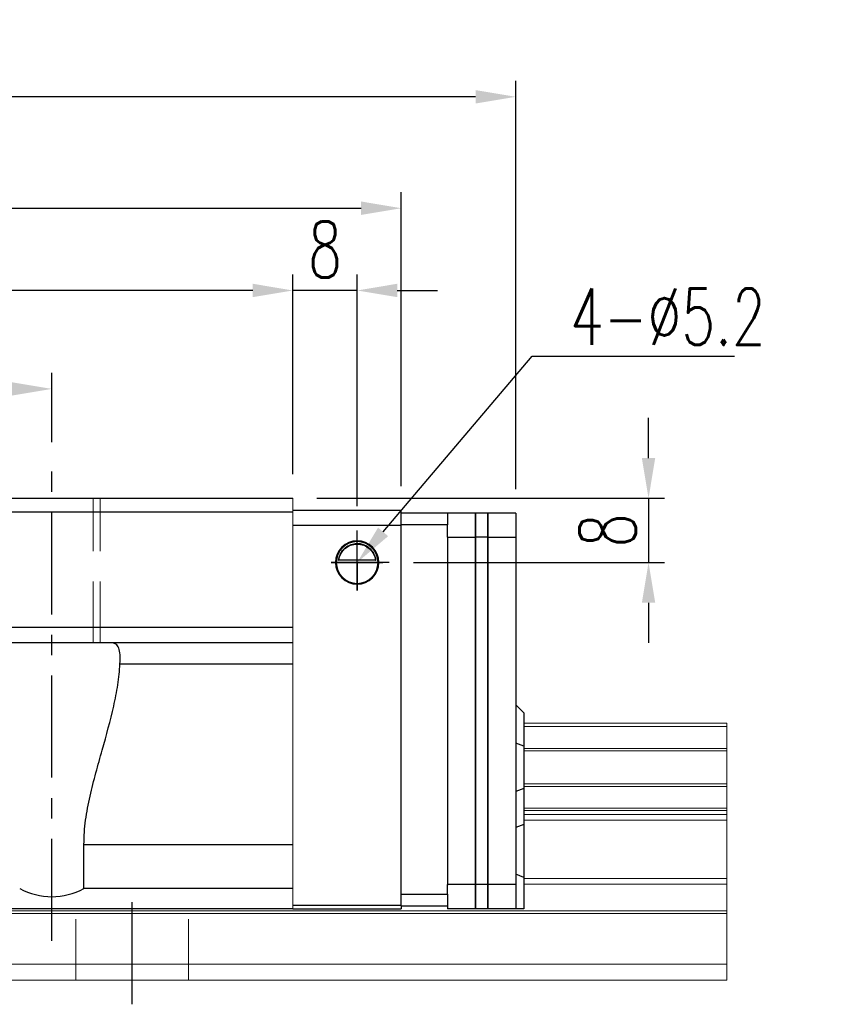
# Model space of a CAD drawing. Header units: millimetres. Extents: x 740 to 1274, y 165 to 336.
# Tile 54 of 54: x 1173 to 1274, y 190 to 312. Entities that reach past the tile are written whole.
import ezdxf
from ezdxf import colors
from ezdxf.entities.mleader import LeaderData, LeaderLine
from ezdxf.math import Vec2, Vec3

# ---------------------------------------------------------------- set-up
doc = ezdxf.new("R2010")
doc.units = ezdxf.units.MM
doc.header["$LTSCALE"] = 2
doc.header["$PDSIZE"] = -1
for name, pattern in [('CENTER', [10.16, 6.35, -1.27, 1.27, -1.27]), ('DASHED', [0.75, 0.5, -0.25]), ('HIDDEN', [1.905, 1.27, -0.635])]:
    doc.linetypes.add(name, pattern=pattern)
for name, color, linetype in [('2', 7, 'Continuous'), ('CL', 1, 'CENTER'), ('DIM', 4, 'Continuous'), ('HID', 2, 'DASHED'), ('OUT', 3, 'Continuous')]:
    doc.layers.add(name, color=color, linetype=linetype)
doc.styles.add('DIM-7', font='SIMPLEX.shx', dxfattribs={"width": 0.7, "bigfont": 'chineset.shx'})
doc.dimstyles.new('CNS', dxfattribs={"dimtxt": 3.5, "dimasz": 2.5, "dimexe": 1, "dimexo": 1.5, "dimgap": 0.09, "dimtad": 0, "dimdsep": 46, "dimtxsty": 'DIM-7', "dimcen": 0.09, "dimclrd": 1, "dimclre": 1, "dimclrt": 4, "dimadec": 0, "dimazin": 0, "dimtfac": 1, "dimtix": 1, "dimtmove": 2, "dimatfit": 3, "dimfxl": 1, "dimtvp": 0.971429, "dimtolj": 1, "dimarcsym": 0})

# ---------------------------------------------------------------- blocks, each defined once
blk = doc.blocks.new('*D17')
at = {"color": 7, "lineweight": -2, "transparency": 16777216}
for p, q in [((1207.14, 255.53), (1207.14, 280.4)), ((1215.14, 251.53), (1215.14, 280.4)), ((1202.14, 278.4), (1197.14, 278.4)), ((1215.14, 278.4), (1207.14, 278.4)), ((1220.14, 278.4), (1225.14, 278.4))]:
    blk.add_line(p, q, dxfattribs=at)
at = {"color": 7, "transparency": 16777216}
for points in [[(1202.14, 279.24), (1202.14, 277.57), (1207.14, 278.4)], [(1220.14, 279.24), (1220.14, 277.57), (1215.14, 278.4)]]:
    blk.add_solid(points, dxfattribs=at)
at = {"layer": 'DEFPOINTS', "color": 0, "transparency": 16777216}
for p in [(1207.14, 278.4), (1207.14, 252.53), (1215.14, 248.53)]:
    blk.add_point(p, dxfattribs=at)
at = {"color": 7, "transparency": 16777216, "insert": (1211.14, 283.5), "char_height": 7, "attachment_point": 5, "style": 'DIM-7'}
blk.add_mtext('\\A1;8', dxfattribs=at)
blk = doc.blocks.new('*D18')
at = {"color": 7, "lineweight": -2, "transparency": 16777216}
for p, q in [((1097.14, 259.53), (1097.14, 268.15)), ((1177.14, 259.53), (1177.14, 268.15)), ((1172.14, 266.15), (1102.14, 266.15))]:
    blk.add_line(p, q, dxfattribs=at)
at = {"color": 7, "transparency": 16777216}
for points in [[(1102.14, 266.98), (1102.14, 265.31), (1097.14, 266.15)], [(1172.14, 266.98), (1172.14, 265.31), (1177.14, 266.15)]]:
    blk.add_solid(points, dxfattribs=at)
at = {"layer": 'DEFPOINTS', "color": 0, "transparency": 16777216}
for p in [(1097.14, 266.15), (1097.14, 256.53), (1177.14, 256.53)]:
    blk.add_point(p, dxfattribs=at)
at = {"color": 7, "transparency": 16777216, "insert": (1137.14, 271.25), "char_height": 7, "attachment_point": 5, "style": 'DIM-7'}
blk.add_mtext('\\A1;80', dxfattribs=at)
blk = doc.blocks.new('*D19')
at = {"color": 7, "lineweight": -2, "transparency": 16777216}
for p, q in [((1067.14, 255.53), (1067.14, 280.4)), ((1207.14, 255.53), (1207.14, 280.4)), ((1202.14, 278.4), (1072.14, 278.4))]:
    blk.add_line(p, q, dxfattribs=at)
at = {"color": 7, "transparency": 16777216}
for points in [[(1072.14, 279.24), (1072.14, 277.57), (1067.14, 278.4)], [(1202.14, 279.24), (1202.14, 277.57), (1207.14, 278.4)]]:
    blk.add_solid(points, dxfattribs=at)
at = {"layer": 'DEFPOINTS', "color": 0, "transparency": 16777216}
for p in [(1067.14, 278.4), (1067.14, 252.53), (1207.14, 252.53)]:
    blk.add_point(p, dxfattribs=at)
at = {"color": 7, "transparency": 16777216, "insert": (1137.14, 283.5), "char_height": 7, "attachment_point": 5, "style": 'DIM-7'}
blk.add_mtext('\\A1;140', dxfattribs=at)
blk = doc.blocks.new('*D6')
at = {"color": 7, "lineweight": -2, "transparency": 16777216}
for p, q in [((1039.39, 253.68), (1039.39, 304.51)), ((1234.89, 253.68), (1234.89, 304.51)), ((1229.89, 302.51), (1044.39, 302.51))]:
    blk.add_line(p, q, dxfattribs=at)
at = {"color": 7, "transparency": 16777216}
for points in [[(1044.39, 303.35), (1044.39, 301.68), (1039.39, 302.51)], [(1229.89, 303.35), (1229.89, 301.68), (1234.89, 302.51)]]:
    blk.add_solid(points, dxfattribs=at)
at = {"layer": 'DEFPOINTS', "color": 0, "transparency": 16777216}
for p in [(1039.39, 302.51), (1039.39, 250.68), (1234.89, 250.68)]:
    blk.add_point(p, dxfattribs=at)
at = {"color": 7, "transparency": 16777216, "insert": (1137.14, 307.61), "char_height": 7, "attachment_point": 5, "style": 'DIM-7'}
blk.add_mtext('\\A1;195.5', dxfattribs=at)
blk = doc.blocks.new('*D20')
at = {"color": 7, "lineweight": -2, "transparency": 16777216}
for p, q in [((1251.41, 257.53), (1251.41, 262.53)), ((1210.14, 252.53), (1253.41, 252.53)), ((1251.41, 252.53), (1251.41, 244.53)), ((1222.14, 244.53), (1253.41, 244.53)), ((1251.41, 239.53), (1251.41, 234.53))]:
    blk.add_line(p, q, dxfattribs=at)
at = {"color": 7, "transparency": 16777216}
for points in [[(1250.58, 257.53), (1252.24, 257.53), (1251.41, 252.53)], [(1250.58, 239.53), (1252.24, 239.53), (1251.41, 244.53)]]:
    blk.add_solid(points, dxfattribs=at)
at = {"layer": 'DEFPOINTS', "color": 0, "transparency": 16777216}
for p in [(1207.14, 252.53), (1219.14, 244.53), (1251.41, 244.53)]:
    blk.add_point(p, dxfattribs=at)
at = {"color": 7, "transparency": 16777216, "insert": (1246.31, 248.53), "char_height": 7, "attachment_point": 5, "rotation": 90, "style": 'DIM-7'}
blk.add_mtext('\\A1;8', dxfattribs=at)
blk = doc.blocks.new('*D22')
at = {"layer": 'DEFPOINTS', "color": 0, "transparency": 16777216}
for p in [(1220.64, 288.64), (1053.64, 251.03), (1220.64, 251.03)]:
    blk.add_point(p, dxfattribs=at)
at = {"layer": 'DIM', "color": 7, "lineweight": -2, "transparency": 16777216}
for p, q in [((1053.64, 254.03), (1053.64, 290.64)), ((1220.64, 254.03), (1220.64, 290.64)), ((1058.64, 288.64), (1215.64, 288.64))]:
    blk.add_line(p, q, dxfattribs=at)
at = {"layer": 'DIM', "color": 7, "transparency": 16777216}
for points in [[(1058.64, 289.48), (1058.64, 287.81), (1053.64, 288.64)], [(1215.64, 289.48), (1215.64, 287.81), (1220.64, 288.64)]]:
    blk.add_solid(points, dxfattribs=at)
at = {"layer": 'DIM', "color": 7, "transparency": 16777216, "insert": (1137.14, 293.74), "char_height": 7, "attachment_point": 5, "style": 'DIM-7'}
blk.add_mtext('\\A1;167', dxfattribs=at)

msp = doc.modelspace()

# ---------------------------------------------------------------- linework, layer by layer
at = {"layer": '2', "color": 0, "linetype": 'Continuous'}
for p, q in [((1207.141, 251.033), (1220.641, 251.033)), ((1220.641, 249.133), (1220.641, 251.033)), ((1220.641, 250.733), (1226.391, 250.733)), ((1226.391, 250.733), (1226.391, 249.233)), ((1229.891, 250.683), (1226.391, 250.683)), ((1231.391, 250.683), (1229.891, 250.683)), ((1229.891, 247.683), (1229.891, 250.683)), ((1229.891, 250.683), (1229.891, 247.683)), ((1231.391, 247.683), (1231.391, 250.683)), ((1231.391, 250.683), (1231.391, 247.683)), ((1234.891, 250.683), (1231.391, 250.683)), ((1234.891, 250.683), (1234.891, 247.683)), ((1220.641, 249.133), (1207.141, 249.133)), ((1226.391, 249.233), (1220.641, 249.233)), ((1220.641, 201.833), (1220.641, 249.133)), ((1226.391, 247.682), (1226.391, 249.233)), ((1226.391, 247.733), (1226.391, 247.683)), ((1226.391, 247.683), (1226.391, 204.433)), ((1226.391, 247.683), (1229.891, 247.683)), ((1231.391, 247.683), (1229.891, 247.683)), ((1229.891, 204.433), (1229.891, 247.683)), ((1229.891, 247.683), (1229.891, 204.433)), ((1231.391, 204.433), (1231.391, 247.683)), ((1231.391, 247.683), (1231.391, 204.433)), ((1231.391, 247.683), (1234.891, 247.683)), ((1234.891, 247.683), (1234.891, 204.433)), ((1212.541, 244.533), (1217.741, 244.533)), ((1217.45, 244.807), (1212.832, 244.807)), ((1217.421, 244.833), (1212.861, 244.833)), ((1235.891, 225.833), (1234.891, 226.833)), ((1235.891, 225.833), (1235.891, 221.685)), ((1235.891, 221.685), (1234.891, 222.049)), ((1235.891, 221.685), (1235.891, 216.38)), ((1235.891, 216.38), (1234.891, 216.016)), ((1235.891, 216.38), (1235.891, 211.911)), ((1235.891, 211.911), (1234.891, 211.547)), ((1235.891, 211.911), (1235.891, 205.321)), ((1235.891, 205.321), (1234.891, 205.735)), ((1235.891, 205.321), (1235.891, 201.433)), ((1226.391, 203.233), (1226.391, 204.433)), ((1226.391, 204.433), (1226.391, 204.383)), ((1229.891, 204.433), (1226.391, 204.433)), ((1231.391, 204.433), (1229.891, 204.433)), ((1229.891, 201.433), (1229.891, 204.433)), ((1229.891, 204.433), (1229.891, 201.433)), ((1231.391, 201.433), (1231.391, 204.433)), ((1234.891, 204.433), (1231.391, 204.433)), ((1231.391, 204.433), (1231.391, 201.433)), ((1234.891, 204.433), (1234.891, 201.433)), ((1220.641, 203.233), (1226.391, 203.233)), ((1226.391, 203.233), (1226.391, 201.733)), ((1220.641, 201.833), (1207.141, 201.833)), ((1207.141, 201.433), (1220.641, 201.433)), ((1220.641, 201.833), (1220.641, 201.433)), ((1226.391, 201.733), (1220.641, 201.733)), ((1226.391, 201.733), (1226.391, 201.433)), ((1229.891, 201.433), (1226.391, 201.433)), ((1231.391, 201.433), (1229.891, 201.433)), ((1234.891, 201.433), (1231.391, 201.433)), ((1235.891, 201.433), (1234.891, 201.433))]:
    msp.add_line(p, q, dxfattribs=at)
for radius, start, end in [(2.7, 90, 270), (2.6, 90, 270), (2.7, 270, 90), (2.6, 270, 90)]:
    msp.add_arc((1215.141, 244.533), radius, start, end, dxfattribs=at)
at = {"layer": '2', "color": 0, "linetype": 'Continuous', "extrusion": (0, 0, -1)}
for start, end in [(7.49472, 90), (90, 172.50528)]:
    msp.add_arc((-1215.141, 244.533), 2.3, start, end, dxfattribs=at)
at = {"layer": '2', "color": 0, "linetype": 'Continuous'}
for points, knots in [([(1212.832, 244.807), (1212.859, 245.04), (1212.921, 245.267), (1213.093, 245.672), (1213.204, 245.857), (1213.52, 246.258), (1213.748, 246.453), (1214.167, 246.697), (1214.349, 246.776), (1214.662, 246.863), (1214.784, 246.887), (1214.986, 246.908), (1215.064, 246.912), (1215.141, 246.912)], [0, 0, 0, 0, 0.187135, 0.187135, 0.3722972, 0.3722972, 0.651232, 0.651232, 0.8354912, 0.8354912, 0.9393137, 0.9393137, 1, 1, 1, 1]), ([(1215.141, 246.912), (1215.267, 246.912), (1215.394, 246.901), (1215.69, 246.851), (1215.853, 246.801), (1216.292, 246.618), (1216.548, 246.445), (1216.94, 246.052), (1217.092, 245.845), (1217.303, 245.425), (1217.377, 245.218), (1217.432, 244.937), (1217.442, 244.873), (1217.45, 244.807)], [0, 0, 0, 0, 0.0998047, 0.0998047, 0.2515472, 0.2515472, 0.5439535, 0.5439535, 0.7699851, 0.7699851, 0.9482847, 0.9482847, 1, 1, 1, 1])]:
    msp.add_open_spline(points, degree=3, knots=knots, dxfattribs=at)
for points in [[(1212.832, 244.807), (1212.842, 244.816), (1212.851, 244.824), (1212.861, 244.833)], [(1217.421, 244.833), (1217.431, 244.824), (1217.44, 244.816), (1217.45, 244.807)]]:
    msp.add_open_spline(points, degree=3, dxfattribs=at)
at = {"layer": 'CL', "color": 0}
for p, q in [((1177.141, 197.433), (1177.141, 256.533)), ((1187.141, 189.533), (1187.141, 204.433))]:
    msp.add_line(p, q, dxfattribs=at)
at = {"layer": 'DIM', "color": 0}
for p, q in [((1215.141, 241.055), (1215.141, 248.533)), ((1219.141, 244.533), (1211.924, 244.533)), ((1211.924, 244.533), (1215.141, 244.533)), ((1215.141, 244.533), (1218.352, 244.533)), ((1215.141, 244.533), (1215.141, 241.055))]:
    msp.add_line(p, q, dxfattribs=at)
at = {"layer": 'HID', "color": 7, "linetype": 'HIDDEN', "lineweight": 0, "ltscale": 3}
for p, q in [((1182.291, 234.533), (1182.291, 252.533)), ((1183.141, 234.533), (1183.141, 252.533))]:
    msp.add_line(p, q, dxfattribs=at)
at = {"layer": 'HID', "color": 0, "linetype": 'HIDDEN', "lineweight": 0, "ltscale": 3}
for p, q in [((1180.141, 192.533), (1180.141, 201.433)), ((1194.141, 192.533), (1194.141, 201.433))]:
    msp.add_line(p, q, dxfattribs=at)
at = {"layer": 'OUT', "color": 7}
for p, q in [((1067.141, 252.533), (1207.141, 252.533)), ((1207.141, 250.783), (1067.141, 250.783)), ((1207.141, 236.433), (1067.141, 236.433)), ((1207.141, 234.533), (1067.141, 234.533)), ((1185.62, 231.903), (1207.141, 231.903)), ((1181.141, 203.933), (1181.141, 209.433)), ((1181.141, 209.433), (1207.141, 209.433)), ((1207.141, 203.933), (1181.141, 203.933)), ((1207.141, 201.433), (1067.141, 201.433))]:
    msp.add_line(p, q, dxfattribs=at)
at = {"layer": 'OUT', "color": 7, "linetype": 'Continuous', "lineweight": 15}
msp.add_line((1207.141, 252.533), (1207.141, 201.433), dxfattribs=at)
at = {"layer": 'OUT', "color": 0, "linetype": 'Continuous', "lineweight": 15}
for p, q in [((1235.891, 224.533), (1261.141, 224.533)), ((1261.141, 224.108), (1261.141, 224.533)), ((1235.891, 224.108), (1261.141, 224.108)), ((1261.141, 221.396), (1261.141, 224.108)), ((1235.891, 221.396), (1261.141, 221.396)), ((1235.891, 221.102), (1261.141, 221.102)), ((1261.141, 221.102), (1261.141, 221.396)), ((1261.141, 216.963), (1261.141, 221.102)), ((1235.891, 216.963), (1261.141, 216.963)), ((1235.891, 216.669), (1261.141, 216.669)), ((1261.141, 216.669), (1261.141, 216.963)), ((1261.141, 213.957), (1261.141, 216.669)), ((1235.891, 213.957), (1261.141, 213.957)), ((1235.891, 213.679), (1261.141, 213.679)), ((1261.141, 213.679), (1261.141, 213.957)), ((1261.141, 213.178), (1261.141, 213.679)), ((1235.891, 213.178), (1261.141, 213.178)), ((1235.891, 212.471), (1261.141, 212.471)), ((1261.141, 212.471), (1261.141, 213.178)), ((1261.141, 205.197), (1261.141, 212.471)), ((1235.891, 205.197), (1261.141, 205.197)), ((1261.141, 204.49), (1261.141, 205.197)), ((1235.891, 204.49), (1261.141, 204.49)), ((1261.141, 201.179), (1261.141, 204.49)), ((1010.883, 201.179), (1261.141, 201.179)), ((1261.141, 200.826), (1261.141, 201.179)), ((1011.104, 200.826), (1261.141, 200.826)), ((1261.141, 194.533), (1261.141, 200.826)), ((1012.744, 194.533), (1261.141, 194.533)), ((1261.141, 192.533), (1261.141, 194.533)), ((957.141, 192.533), (1261.141, 192.533))]:
    msp.add_line(p, q, dxfattribs=at)
at = {"layer": 'OUT', "color": 7}
msp.add_arc((1177.141, 211.433), 8.5, 241.92751, 298.07249, dxfattribs=at)
for points, knots in [([(1185.62, 231.903), (1185.64, 232.32), (1185.65, 232.698), (1185.613, 233.372), (1185.568, 233.651), (1185.437, 233.99), (1185.382, 234.09), (1185.251, 234.257), (1185.175, 234.324), (1184.913, 234.484), (1184.69, 234.533), (1184.431, 234.533)], [0, 0, 0, 0, 0.25, 0.25, 0.5, 0.5, 0.625, 0.625, 0.75, 0.75, 1, 1, 1, 1]), ([(1181.141, 209.433), (1181.141, 210.458), (1181.217, 211.47), (1181.484, 213.47), (1181.674, 214.459), (1182.005, 215.931), (1182.124, 216.42), (1182.37, 217.391), (1182.497, 217.872), (1182.885, 219.305), (1183.151, 220.246), (1183.936, 223.037), (1184.438, 224.855), (1185.037, 227.539), (1185.212, 228.427), (1185.484, 230.191), (1185.58, 231.055), (1185.62, 231.903)], [0, 0, 0, 0, 0.125, 0.125, 0.25, 0.25, 0.3125, 0.3125, 0.375, 0.375, 0.5, 0.5, 0.75, 0.75, 0.875, 0.875, 1, 1, 1, 1])]:
    msp.add_open_spline(points, degree=3, knots=knots, dxfattribs=at)

# ---------------------------------------------------------------- dimensions: what is measured, and where the dimension line sits
at = {"color": 0}
for base, p1, p2, picture, middle in [((1039.391, 302.514), (1234.891, 250.683), (1039.391, 250.683), '*D6', (1137.141, 307.614)), ((1067.141, 278.403), (1207.141, 252.533), (1067.141, 252.533), '*D19', (1137.141, 283.503)), ((1207.141, 278.403), (1215.141, 248.533), (1207.141, 252.533), '*D17', (1211.141, 283.503)), ((1097.141, 266.147), (1177.141, 256.533), (1097.141, 256.533), '*D18', (1137.141, 271.247))]:
    dim = msp.add_linear_dim(base=base, p1=p1, p2=p2, dimstyle='CNS', override={"dimscale": 2, "dimgap": 0.8, "dimtad": 1, "dimclrd": 7, "dimclre": 7, "dimclrt": 7, "dimtmove": 1}, dxfattribs=at)
    dim.commit()
    dim.dimension.update_dxf_attribs({"geometry": picture, "text_midpoint": middle})
dim = msp.add_linear_dim(base=(1251.41, 244.533), p1=(1207.141, 252.533), p2=(1219.141, 244.533), angle=90, dimstyle='CNS', override={"dimscale": 2, "dimgap": 0.8, "dimtad": 1, "dimclrd": 7, "dimclre": 7, "dimclrt": 7, "dimtmove": 1}, dxfattribs=at)
dim.commit()
dim.dimension.update_dxf_attribs({"geometry": '*D20', "text_midpoint": (1246.31, 248.533)})
at = {"layer": 'DIM', "color": 0}
dim = msp.add_linear_dim(base=(1220.641, 288.642), p1=(1053.641, 251.033), p2=(1220.641, 251.033), dimstyle='CNS', override={"dimscale": 2, "dimgap": 0.8, "dimtad": 1, "dimclrd": 7, "dimclre": 7, "dimclrt": 7, "dimtmove": 1}, dxfattribs=at)
dim.commit()
dim.dimension.update_dxf_attribs({"geometry": '*D22', "text_midpoint": (1137.141, 293.742)})

# ---------------------------------------------------------------- leaders
at = {"color": 0}
ml = msp.add_multileader_mtext('Standard', dxfattribs=at)
ml.set_content('{\\C7;4-%%C5.2}', color=4, style='DIM-7')
ml.set_leader_properties(color=7)
ml.build(insert=Vec2(0, 0))
ml.multileader.update_dxf_attribs({"text_left_attachment_type": 6, "text_right_attachment_type": 6, "dogleg_length": 0.36, "arrow_head_size": 5, "scale": 2})
ctx = ml.context
ctx.base_point, ctx.scale, ctx.char_height, ctx.arrow_head_size, ctx.landing_gap_size, ctx.plane_origin = Vec3(1237.63, 270.227), 2, 7, 5, 4, Vec3(1198.141, 244.533)
ctx.left_attachment, ctx.right_attachment = 6, 6
notes = []
notes.append((ctx, [(0, (1, 1, 0), (1236.91, 270.227), (1, 0), 0.72, [(0, [(1215.141, 244.533)], 0, [])])]))
ctx.mtext.insert, ctx.mtext.flow_direction = Vec3(1241.63, 278.627), 5
for ctx, leaders in notes:
    for number, flags, end, landing, length, lines in leaders:
        leader = LeaderData()
        leader.index, (leader.has_last_leader_line, leader.has_dogleg_vector, leader.attachment_direction) = number, flags
        leader.last_leader_point, leader.dogleg_vector, leader.dogleg_length = Vec3(end), Vec3(landing), length
        for number, points, colour, breaks in lines:
            line = LeaderLine()
            line.index, line.vertices, line.color, line.breaks = number, Vec3.list(points), colors.encode_raw_color(colour), breaks
            leader.lines.append(line)
        ctx.leaders.append(leader)

doc.saveas('drawing.dxf')
